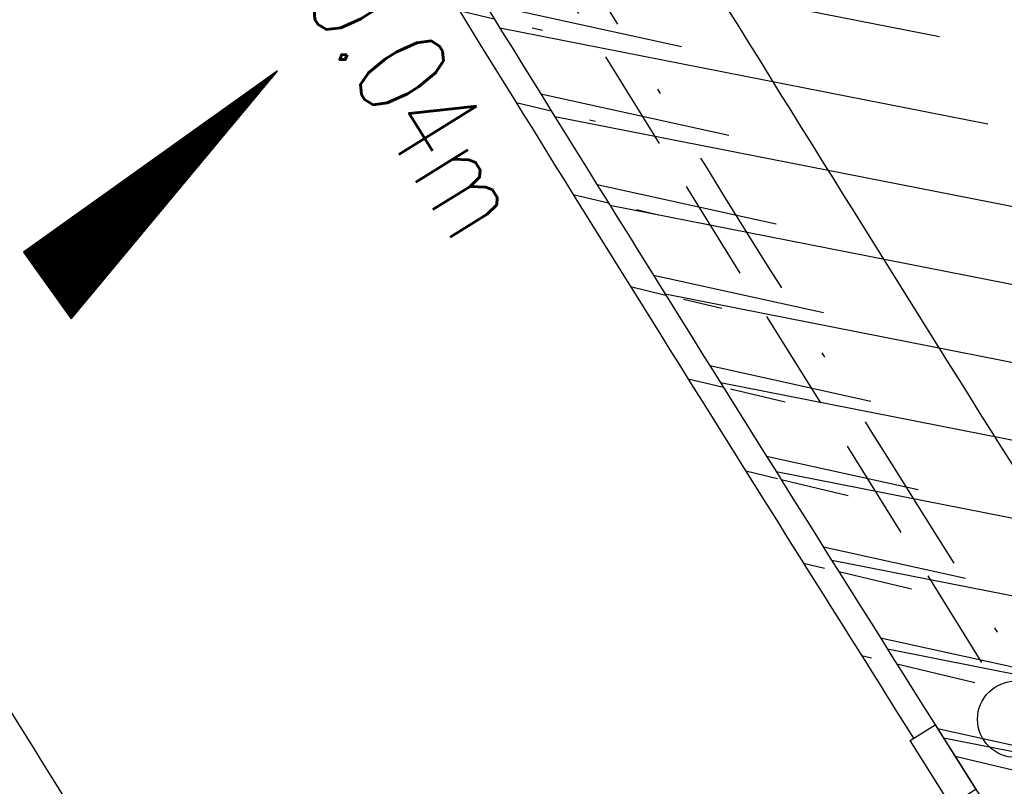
# Model space of a CAD drawing. Extents: x 448150 to 449332, y 437108 to 438384.
# Tile 30 of 46: x 448399 to 448418, y 438106 to 438121. Entities that reach past the tile are written whole.
import ezdxf

# ---------------------------------------------------------------- set-up
doc = ezdxf.new("R2010")
doc.units = 0
doc.header["$LTSCALE"] = 2
doc.header["$MEASUREMENT"] = 0
for name, pattern in [('AUSGEZOGEN', [0]), ('GESTRICH-X2', [1.5, 1, -0.5]), ('STRICHPT-X3', [3, 1.5, -0.75, 0, -0.75])]:
    doc.linetypes.add(name, pattern=pattern)
doc.layers.get('0').update_dxf_attribs({"linetype": 'AUSGEZOGEN'})
for name, color, linetype in [('ACHSE', 250, 'STRICHPT-X3'), ('FBR', 8, 'CONTINUOUS'), ('GEF', 7, 'CONTINUOUS'), ('KANAL', 7, 'GESTRICH-X2'), ('SCHLITZRINNE', 8, 'AUSGEZOGEN'), ('SCHSYMBOL', 7, 'AUSGEZOGEN'), ('TEXTU', 4, 'CONTINUOUS')]:
    doc.layers.add(name, color=color, linetype=linetype)
doc.styles.add('ROMANS', font='romans.shx', dxfattribs={"width": 0.8})

# ---------------------------------------------------------------- blocks, each defined once
blk = doc.blocks.new('GST')
at = {"color": 0}
blk.add_circle((0, 0), 0.75, dxfattribs=at)
blk.add_point((0, 0), dxfattribs=at)
blk = doc.blocks.new('*X5')
at = {"color": 0}
for p, q in [((725.827, 193.844), (727.436, 195.453)), ((725.827, 193.853), (727.427, 195.453)), ((725.827, 193.861), (727.418, 195.453)), ((725.827, 193.87), (727.409, 195.453)), ((725.827, 193.879), (727.401, 195.453)), ((725.827, 193.888), (727.392, 195.453)), ((725.827, 193.897), (727.383, 195.453)), ((725.827, 193.906), (727.374, 195.453)), ((725.827, 193.914), (727.365, 195.453)), ((725.827, 193.923), (727.356, 195.453)), ((725.827, 193.932), (727.347, 195.453)), ((725.827, 193.941), (727.339, 195.453)), ((725.827, 193.95), (727.33, 195.453)), ((725.827, 193.959), (727.321, 195.453)), ((725.827, 193.967), (727.312, 195.453)), ((725.827, 193.976), (727.303, 195.453)), ((725.827, 193.985), (727.294, 195.453)), ((725.827, 193.994), (727.286, 195.453)), ((725.827, 194.003), (727.277, 195.453)), ((725.827, 194.012), (727.268, 195.453)), ((725.827, 194.02), (727.259, 195.453)), ((725.827, 194.029), (727.25, 195.453)), ((725.827, 194.038), (727.241, 195.453)), ((725.827, 194.047), (727.233, 195.453)), ((725.827, 194.056), (727.224, 195.453)), ((725.827, 194.065), (727.215, 195.453)), ((725.827, 194.073), (727.206, 195.453)), ((725.827, 194.082), (727.197, 195.453)), ((725.827, 194.091), (727.188, 195.453)), ((725.827, 194.1), (727.18, 195.453)), ((725.827, 194.109), (727.171, 195.453)), ((725.827, 194.118), (727.162, 195.453)), ((725.827, 194.127), (727.153, 195.453)), ((725.827, 194.135), (727.144, 195.453)), ((725.827, 194.144), (727.135, 195.453)), ((725.827, 194.153), (727.127, 195.453)), ((725.827, 194.162), (727.118, 195.453)), ((725.827, 194.171), (727.109, 195.453)), ((725.827, 194.18), (727.1, 195.453)), ((725.827, 194.188), (727.091, 195.453)), ((725.827, 194.197), (727.082, 195.453)), ((725.827, 194.206), (727.073, 195.453)), ((725.827, 194.215), (727.065, 195.453)), ((725.827, 194.224), (727.056, 195.453)), ((725.827, 194.233), (727.047, 195.453)), ((725.827, 194.241), (727.038, 195.453)), ((725.827, 194.25), (727.029, 195.453)), ((725.827, 194.259), (727.02, 195.453)), ((725.827, 194.268), (727.012, 195.453)), ((725.827, 194.277), (727.003, 195.453)), ((725.827, 194.286), (726.994, 195.453)), ((725.827, 194.294), (726.985, 195.453)), ((725.827, 194.303), (726.976, 195.453)), ((725.827, 194.312), (726.967, 195.453)), ((725.827, 194.321), (726.959, 195.453)), ((725.827, 194.33), (726.95, 195.453)), ((725.827, 194.339), (726.941, 195.453)), ((725.827, 194.348), (726.932, 195.453)), ((725.827, 194.356), (726.923, 195.453)), ((725.827, 194.365), (726.914, 195.453)), ((725.827, 194.374), (726.906, 195.453)), ((725.827, 194.383), (726.897, 195.453)), ((725.827, 194.392), (726.888, 195.453)), ((725.827, 194.401), (726.879, 195.453)), ((725.827, 194.409), (726.87, 195.453)), ((725.827, 194.418), (726.861, 195.453)), ((725.827, 194.427), (726.853, 195.453)), ((725.827, 194.436), (726.844, 195.453)), ((725.827, 194.445), (726.835, 195.453)), ((725.827, 194.454), (726.826, 195.453)), ((725.827, 194.462), (726.817, 195.453)), ((725.827, 194.471), (726.808, 195.453)), ((725.827, 194.48), (726.799, 195.453)), ((725.827, 194.489), (726.791, 195.453)), ((725.827, 194.498), (726.782, 195.453)), ((725.827, 194.507), (726.773, 195.453)), ((725.827, 194.515), (726.764, 195.453)), ((725.827, 194.524), (726.755, 195.453)), ((725.827, 194.533), (726.746, 195.453)), ((725.827, 194.542), (726.738, 195.453)), ((725.827, 194.551), (726.729, 195.453)), ((725.827, 194.56), (726.72, 195.453)), ((725.827, 194.568), (726.711, 195.453)), ((725.827, 194.577), (726.702, 195.453)), ((725.827, 194.586), (726.693, 195.453)), ((725.827, 194.595), (726.685, 195.453)), ((725.827, 194.604), (726.676, 195.453)), ((725.827, 194.613), (726.667, 195.453)), ((725.827, 194.622), (726.658, 195.453)), ((725.827, 194.63), (726.649, 195.453)), ((725.827, 194.639), (726.64, 195.453)), ((725.827, 194.648), (726.632, 195.453)), ((725.827, 194.657), (726.623, 195.453)), ((725.827, 194.666), (726.614, 195.453)), ((725.827, 194.675), (726.605, 195.453)), ((725.827, 194.683), (726.596, 195.453)), ((725.827, 194.692), (726.587, 195.453)), ((725.827, 194.701), (726.579, 195.453)), ((725.827, 194.71), (726.57, 195.453)), ((725.827, 194.719), (726.561, 195.453)), ((725.827, 194.728), (726.552, 195.453)), ((725.827, 194.736), (726.543, 195.453)), ((725.827, 194.745), (726.534, 195.453)), ((725.827, 194.754), (726.525, 195.453)), ((725.827, 194.763), (726.517, 195.453)), ((725.827, 194.772), (726.508, 195.453)), ((725.827, 194.781), (726.499, 195.453)), ((725.827, 194.789), (726.49, 195.453)), ((725.827, 194.798), (726.481, 195.453)), ((725.827, 194.807), (726.472, 195.453)), ((725.827, 194.816), (726.464, 195.453)), ((725.827, 194.825), (726.455, 195.453)), ((725.827, 194.834), (726.446, 195.453)), ((725.827, 194.842), (726.437, 195.453)), ((725.827, 194.851), (726.428, 195.453)), ((725.827, 194.86), (726.419, 195.453)), ((725.827, 194.869), (726.411, 195.453)), ((725.827, 194.878), (726.402, 195.453)), ((725.827, 194.887), (726.393, 195.453)), ((725.827, 194.896), (726.384, 195.453)), ((725.827, 194.904), (726.375, 195.453)), ((725.827, 194.913), (726.366, 195.453)), ((725.827, 194.922), (726.358, 195.453)), ((725.827, 194.931), (726.349, 195.453)), ((725.827, 194.94), (726.34, 195.453)), ((725.827, 194.949), (726.331, 195.453)), ((725.827, 194.957), (726.322, 195.453)), ((725.827, 194.966), (726.313, 195.453)), ((725.827, 194.975), (726.305, 195.453)), ((725.827, 194.984), (726.296, 195.453)), ((725.827, 194.993), (726.287, 195.453)), ((725.827, 195.002), (726.278, 195.453)), ((725.827, 195.01), (726.269, 195.453)), ((725.827, 195.019), (726.26, 195.453)), ((725.827, 195.028), (726.251, 195.453)), ((725.827, 195.037), (726.243, 195.453)), ((725.827, 195.046), (726.234, 195.453)), ((725.827, 195.055), (726.225, 195.453)), ((725.827, 195.063), (726.216, 195.453)), ((725.827, 195.072), (726.207, 195.453)), ((725.827, 195.081), (726.198, 195.453)), ((725.827, 195.09), (726.19, 195.453)), ((725.827, 195.099), (726.181, 195.453)), ((725.827, 195.108), (726.172, 195.453)), ((725.827, 195.116), (726.163, 195.453)), ((725.827, 195.125), (726.154, 195.453)), ((725.827, 195.134), (726.145, 195.453)), ((725.827, 195.143), (726.137, 195.453)), ((725.827, 195.152), (726.128, 195.453)), ((725.827, 195.161), (726.119, 195.453)), ((725.827, 195.17), (726.11, 195.453)), ((725.827, 195.178), (726.101, 195.453)), ((725.827, 195.187), (726.092, 195.453)), ((725.827, 195.196), (726.084, 195.453)), ((725.827, 195.205), (726.075, 195.453)), ((725.827, 195.214), (726.066, 195.453)), ((725.827, 195.223), (726.057, 195.453)), ((725.827, 195.231), (726.048, 195.453)), ((725.827, 195.24), (726.039, 195.453)), ((725.827, 195.249), (726.031, 195.453)), ((725.827, 195.258), (726.022, 195.453)), ((725.827, 195.267), (726.013, 195.453)), ((725.827, 195.276), (726.004, 195.453)), ((725.827, 195.284), (725.995, 195.453)), ((725.827, 195.293), (725.986, 195.453)), ((725.827, 195.302), (725.977, 195.453)), ((725.827, 195.311), (725.969, 195.453)), ((725.827, 195.32), (725.96, 195.453)), ((725.827, 195.329), (725.951, 195.453)), ((725.827, 195.337), (725.942, 195.453)), ((725.827, 195.346), (725.933, 195.453)), ((725.827, 195.355), (725.924, 195.453)), ((725.827, 195.364), (725.916, 195.453)), ((725.827, 195.373), (725.907, 195.453)), ((725.827, 195.382), (725.898, 195.453)), ((725.827, 195.39), (725.889, 195.453)), ((725.827, 195.399), (725.88, 195.453)), ((725.827, 195.408), (725.871, 195.453)), ((725.827, 195.417), (725.863, 195.453)), ((725.827, 195.426), (725.854, 195.453)), ((725.827, 195.435), (725.845, 195.453)), ((725.827, 195.444), (725.836, 195.453)), ((725.827, 193.826), (727.433, 195.433)), ((725.827, 193.817), (727.43, 195.421)), ((725.827, 193.808), (727.427, 195.409)), ((725.827, 193.799), (727.424, 195.397)), ((725.827, 193.791), (727.421, 195.385)), ((725.827, 193.782), (727.418, 195.373)), ((725.827, 193.773), (727.414, 195.361)), ((725.827, 193.764), (727.411, 195.349)), ((725.827, 193.755), (727.408, 195.337)), ((725.827, 193.746), (727.405, 195.325)), ((725.827, 193.738), (727.402, 195.313)), ((725.827, 193.729), (727.399, 195.301)), ((725.827, 193.72), (727.395, 195.289)), ((725.827, 193.711), (727.392, 195.277)), ((725.827, 193.702), (727.389, 195.265)), ((725.827, 193.693), (727.386, 195.253)), ((725.827, 193.685), (727.383, 195.241)), ((725.827, 193.676), (727.38, 195.229)), ((725.827, 193.667), (727.377, 195.217)), ((725.827, 193.658), (727.373, 195.205)), ((725.827, 193.649), (727.37, 195.193)), ((725.827, 193.64), (727.367, 195.181)), ((725.827, 193.632), (727.364, 195.169)), ((725.827, 193.623), (727.361, 195.157)), ((725.827, 193.614), (727.358, 195.145)), ((725.827, 193.605), (727.354, 195.133)), ((725.827, 193.596), (727.351, 195.121)), ((725.827, 193.587), (727.348, 195.109)), ((725.827, 193.579), (727.345, 195.097)), ((725.827, 193.57), (727.342, 195.085)), ((725.827, 193.561), (727.339, 195.073)), ((725.827, 193.552), (727.336, 195.061)), ((725.827, 193.543), (727.332, 195.049)), ((725.827, 193.534), (727.329, 195.037)), ((725.827, 193.525), (727.326, 195.025)), ((725.827, 193.517), (727.323, 195.013)), ((725.827, 193.508), (727.32, 195.001)), ((725.827, 193.499), (727.317, 194.989)), ((725.827, 193.49), (727.313, 194.977)), ((725.827, 193.481), (727.31, 194.965)), ((725.827, 193.472), (727.307, 194.953)), ((725.827, 193.464), (727.304, 194.941)), ((725.827, 193.455), (727.301, 194.929)), ((725.827, 193.446), (727.298, 194.917)), ((725.827, 193.437), (727.295, 194.905)), ((725.827, 193.428), (727.291, 194.893)), ((725.827, 193.419), (727.288, 194.881)), ((725.827, 193.411), (727.285, 194.869)), ((725.827, 193.402), (727.282, 194.857)), ((725.827, 193.393), (727.279, 194.845)), ((725.827, 193.384), (727.276, 194.833)), ((725.827, 193.375), (727.272, 194.821)), ((725.827, 193.366), (727.269, 194.809)), ((725.827, 193.358), (727.266, 194.797)), ((725.827, 193.349), (727.263, 194.785)), ((725.827, 193.34), (727.26, 194.773)), ((725.827, 193.331), (727.257, 194.761)), ((725.827, 193.322), (727.254, 194.749)), ((725.827, 193.313), (727.25, 194.737)), ((725.827, 193.305), (727.247, 194.725)), ((725.827, 193.296), (727.244, 194.713)), ((725.827, 193.287), (727.241, 194.701)), ((725.827, 193.278), (727.238, 194.689)), ((725.827, 193.269), (727.235, 194.677)), ((725.827, 193.26), (727.231, 194.665)), ((725.827, 193.251), (727.228, 194.653)), ((725.827, 193.243), (727.225, 194.641)), ((725.827, 193.234), (727.222, 194.629)), ((725.827, 193.225), (727.219, 194.617)), ((725.827, 193.216), (727.216, 194.605)), ((725.827, 193.207), (727.213, 194.593)), ((725.827, 193.198), (727.209, 194.581)), ((725.827, 193.19), (727.206, 194.569)), ((725.827, 193.181), (727.203, 194.557)), ((725.827, 193.172), (727.2, 194.545)), ((725.827, 193.163), (727.197, 194.533)), ((725.827, 193.154), (727.194, 194.521)), ((725.827, 193.145), (727.19, 194.509)), ((725.827, 193.137), (727.187, 194.497)), ((725.827, 193.128), (727.184, 194.485)), ((725.827, 193.119), (727.181, 194.473)), ((725.827, 193.11), (727.178, 194.461)), ((725.827, 193.101), (727.175, 194.449)), ((725.827, 193.092), (727.172, 194.437)), ((725.827, 193.084), (727.168, 194.425)), ((725.827, 193.075), (727.165, 194.413)), ((725.827, 193.066), (727.162, 194.401)), ((725.827, 193.057), (727.159, 194.389)), ((725.827, 193.048), (727.156, 194.377)), ((725.827, 193.039), (727.153, 194.365)), ((725.827, 193.031), (727.149, 194.353)), ((725.827, 193.022), (727.146, 194.341)), ((725.827, 193.013), (727.143, 194.329)), ((725.827, 193.004), (727.14, 194.317)), ((725.827, 192.995), (727.137, 194.305)), ((725.827, 192.986), (727.134, 194.293)), ((725.827, 192.977), (727.131, 194.281)), ((725.827, 192.969), (727.127, 194.269)), ((725.827, 192.96), (727.124, 194.257)), ((725.827, 192.951), (727.121, 194.245)), ((725.827, 192.942), (727.118, 194.233)), ((725.827, 192.933), (727.115, 194.221)), ((725.827, 192.924), (727.112, 194.209)), ((725.827, 192.916), (727.108, 194.197)), ((725.827, 192.907), (727.105, 194.185)), ((725.827, 192.898), (727.102, 194.173)), ((725.827, 192.889), (727.099, 194.161)), ((725.827, 192.88), (727.096, 194.15)), ((725.827, 192.871), (727.093, 194.138)), ((725.827, 192.863), (727.09, 194.126)), ((725.827, 192.854), (727.086, 194.114)), ((725.827, 192.845), (727.083, 194.102)), ((725.827, 192.836), (727.08, 194.09)), ((725.827, 192.827), (727.077, 194.078)), ((725.827, 192.818), (727.074, 194.066)), ((725.827, 192.81), (727.071, 194.054)), ((725.827, 192.801), (727.068, 194.042)), ((725.827, 192.792), (727.064, 194.03)), ((725.827, 192.783), (727.061, 194.018)), ((725.827, 192.774), (727.058, 194.006)), ((725.827, 192.765), (727.055, 193.994)), ((725.827, 192.757), (727.052, 193.982)), ((725.827, 192.748), (727.049, 193.97)), ((725.827, 192.739), (727.045, 193.958)), ((725.827, 192.73), (727.042, 193.946)), ((725.827, 192.721), (727.039, 193.934)), ((725.827, 192.712), (727.036, 193.922)), ((725.827, 192.703), (727.033, 193.91)), ((725.827, 192.695), (727.03, 193.898)), ((725.827, 192.686), (727.027, 193.886)), ((725.827, 192.677), (727.023, 193.874)), ((725.827, 192.668), (727.02, 193.862)), ((725.827, 192.659), (727.017, 193.85)), ((725.827, 192.65), (727.014, 193.838)), ((725.827, 192.642), (727.011, 193.826)), ((725.827, 192.633), (727.008, 193.814)), ((725.827, 192.624), (727.004, 193.802)), ((725.827, 192.615), (727.001, 193.79)), ((725.827, 192.606), (726.998, 193.778)), ((725.827, 192.597), (726.995, 193.766)), ((725.827, 192.589), (726.992, 193.754)), ((725.827, 192.58), (726.989, 193.742)), ((725.827, 192.571), (726.986, 193.73)), ((725.827, 192.562), (726.982, 193.718)), ((725.827, 192.553), (726.979, 193.706)), ((725.827, 192.544), (726.976, 193.694)), ((725.827, 192.536), (726.973, 193.682)), ((725.827, 192.527), (726.97, 193.67)), ((725.827, 192.518), (726.967, 193.658)), ((725.827, 192.509), (726.963, 193.646)), ((725.827, 192.5), (726.96, 193.634)), ((725.827, 192.491), (726.957, 193.622)), ((725.827, 192.483), (726.954, 193.61)), ((725.827, 192.474), (726.951, 193.598)), ((725.827, 192.465), (726.948, 193.586)), ((725.827, 192.456), (726.945, 193.574)), ((725.827, 192.447), (726.941, 193.562)), ((725.827, 192.438), (726.938, 193.55)), ((725.827, 192.429), (726.935, 193.538)), ((725.827, 192.421), (726.932, 193.526)), ((725.827, 192.412), (726.929, 193.514)), ((725.827, 192.403), (726.926, 193.502)), ((725.827, 192.394), (726.922, 193.49)), ((725.827, 192.385), (726.919, 193.478)), ((725.827, 192.376), (726.916, 193.466)), ((725.827, 192.368), (726.913, 193.454)), ((725.827, 192.359), (726.91, 193.442)), ((725.827, 192.35), (726.907, 193.43)), ((725.827, 192.341), (726.904, 193.418)), ((725.827, 192.332), (726.9, 193.406)), ((725.827, 192.323), (726.897, 193.394)), ((725.827, 192.315), (726.894, 193.382)), ((725.827, 192.306), (726.891, 193.37)), ((725.827, 192.297), (726.888, 193.358)), ((725.827, 192.288), (726.885, 193.346)), ((725.827, 192.279), (726.881, 193.334)), ((725.827, 192.27), (726.878, 193.322)), ((725.827, 192.262), (726.875, 193.31)), ((725.827, 192.253), (726.872, 193.298)), ((725.827, 192.244), (726.869, 193.286)), ((725.827, 192.235), (726.866, 193.274)), ((725.827, 192.226), (726.863, 193.262)), ((725.827, 192.217), (726.859, 193.25)), ((725.827, 192.209), (726.856, 193.238)), ((725.827, 192.2), (726.853, 193.226)), ((725.827, 192.191), (726.85, 193.214)), ((725.827, 192.182), (726.847, 193.202)), ((725.827, 192.173), (726.844, 193.19)), ((725.827, 192.164), (726.84, 193.178)), ((725.827, 192.155), (726.837, 193.166)), ((725.827, 192.147), (726.834, 193.154)), ((725.827, 192.138), (726.831, 193.142)), ((725.827, 192.129), (726.828, 193.13)), ((725.827, 192.12), (726.825, 193.118)), ((725.827, 192.111), (726.822, 193.106)), ((725.827, 192.102), (726.818, 193.094)), ((725.827, 192.094), (726.815, 193.082)), ((725.827, 192.085), (726.812, 193.07)), ((725.827, 192.076), (726.809, 193.058)), ((725.827, 192.067), (726.806, 193.046)), ((725.827, 192.058), (726.803, 193.034)), ((725.827, 192.049), (726.799, 193.022)), ((725.827, 192.041), (726.796, 193.01)), ((725.827, 192.032), (726.793, 192.998)), ((725.827, 192.023), (726.79, 192.986)), ((725.827, 192.014), (726.787, 192.974)), ((725.827, 192.005), (726.784, 192.962)), ((725.827, 191.996), (726.781, 192.95)), ((725.827, 191.988), (726.777, 192.938)), ((725.827, 191.979), (726.774, 192.926)), ((725.827, 191.97), (726.771, 192.914)), ((725.827, 191.961), (726.768, 192.902)), ((725.827, 191.952), (726.765, 192.89)), ((725.827, 191.943), (726.762, 192.878)), ((725.827, 191.935), (726.758, 192.866)), ((725.827, 191.926), (726.755, 192.854)), ((725.827, 191.917), (726.752, 192.842)), ((725.827, 191.908), (726.749, 192.83)), ((725.827, 191.899), (726.746, 192.818)), ((725.827, 191.89), (726.743, 192.806)), ((725.827, 191.881), (726.74, 192.794)), ((725.827, 191.873), (726.736, 192.782)), ((725.827, 191.864), (726.733, 192.77)), ((725.827, 191.855), (726.73, 192.758)), ((725.827, 191.846), (726.727, 192.746)), ((725.827, 191.837), (726.724, 192.734)), ((725.827, 191.828), (726.721, 192.722)), ((725.827, 191.82), (726.717, 192.71)), ((725.827, 191.811), (726.714, 192.698)), ((725.827, 191.802), (726.711, 192.686)), ((725.827, 191.793), (726.708, 192.674)), ((725.827, 191.784), (726.705, 192.662)), ((725.827, 191.775), (726.702, 192.65)), ((725.827, 191.767), (726.699, 192.639)), ((725.827, 191.758), (726.695, 192.627)), ((725.827, 191.749), (726.692, 192.615)), ((725.827, 191.74), (726.689, 192.603)), ((725.827, 191.731), (726.686, 192.591)), ((725.827, 191.722), (726.683, 192.579)), ((725.827, 191.714), (726.68, 192.567)), ((725.827, 191.705), (726.677, 192.555)), ((725.827, 191.696), (726.673, 192.543)), ((725.827, 191.687), (726.67, 192.531)), ((725.827, 191.678), (726.667, 192.519)), ((725.827, 191.669), (726.664, 192.507)), ((725.827, 191.66), (726.661, 192.495)), ((725.827, 191.652), (726.658, 192.483)), ((725.827, 191.643), (726.654, 192.471)), ((725.827, 191.634), (726.651, 192.459)), ((725.827, 191.625), (726.648, 192.447)), ((725.827, 191.616), (726.645, 192.435)), ((725.827, 191.607), (726.642, 192.423)), ((725.827, 191.599), (726.639, 192.411)), ((725.827, 191.59), (726.636, 192.399)), ((725.827, 191.581), (726.632, 192.387)), ((725.827, 191.572), (726.629, 192.375)), ((725.827, 191.563), (726.626, 192.363)), ((725.827, 191.554), (726.623, 192.351)), ((725.827, 191.546), (726.62, 192.339)), ((725.827, 191.537), (726.617, 192.327)), ((725.827, 191.528), (726.613, 192.315)), ((725.827, 191.519), (726.61, 192.303)), ((725.827, 191.51), (726.607, 192.291)), ((725.827, 191.501), (726.604, 192.279)), ((725.827, 191.493), (726.601, 192.267)), ((725.827, 191.484), (726.598, 192.255)), ((725.827, 191.475), (726.595, 192.243)), ((725.827, 191.466), (726.591, 192.231)), ((725.827, 191.457), (726.588, 192.219)), ((725.827, 191.448), (726.585, 192.207)), ((725.827, 191.44), (726.582, 192.195)), ((725.827, 191.431), (726.579, 192.183)), ((725.827, 191.422), (726.576, 192.171)), ((725.827, 191.413), (726.572, 192.159)), ((725.827, 191.404), (726.569, 192.147)), ((725.827, 191.395), (726.566, 192.135)), ((725.827, 191.386), (726.563, 192.123)), ((725.827, 191.378), (726.56, 192.111)), ((725.827, 191.369), (726.557, 192.099)), ((725.827, 191.36), (726.554, 192.087)), ((725.827, 191.351), (726.55, 192.075)), ((725.827, 191.342), (726.547, 192.063)), ((725.827, 191.333), (726.544, 192.051)), ((725.827, 191.325), (726.541, 192.039)), ((725.827, 191.316), (726.538, 192.027)), ((725.827, 191.307), (726.535, 192.015)), ((725.827, 191.298), (726.531, 192.003)), ((725.827, 191.289), (726.528, 191.991)), ((725.827, 191.28), (726.525, 191.979)), ((725.827, 191.272), (726.522, 191.967)), ((725.827, 191.263), (726.519, 191.955)), ((725.827, 191.254), (726.516, 191.943)), ((725.827, 191.245), (726.513, 191.931)), ((725.827, 191.236), (726.509, 191.919)), ((725.827, 191.227), (726.506, 191.907)), ((725.827, 191.219), (726.503, 191.895)), ((725.827, 191.21), (726.5, 191.883)), ((725.827, 191.201), (726.497, 191.871)), ((725.827, 191.192), (726.494, 191.859)), ((725.827, 191.183), (726.49, 191.847)), ((725.827, 191.174), (726.487, 191.835)), ((725.827, 191.166), (726.484, 191.823)), ((725.827, 191.157), (726.481, 191.811)), ((725.827, 191.148), (726.478, 191.799)), ((725.827, 191.139), (726.475, 191.787)), ((725.827, 191.13), (726.472, 191.775)), ((725.827, 191.121), (726.468, 191.763)), ((725.827, 191.112), (726.465, 191.751)), ((725.827, 191.104), (726.462, 191.739)), ((725.827, 191.095), (726.459, 191.727)), ((725.827, 191.086), (726.456, 191.715)), ((725.827, 191.077), (726.453, 191.703)), ((725.827, 191.068), (726.449, 191.691)), ((725.827, 191.059), (726.446, 191.679)), ((725.827, 191.051), (726.443, 191.667)), ((725.827, 191.042), (726.44, 191.655)), ((725.827, 191.033), (726.437, 191.643)), ((725.827, 191.024), (726.434, 191.631)), ((725.827, 191.015), (726.431, 191.619)), ((725.827, 191.006), (726.427, 191.607)), ((725.827, 190.998), (726.424, 191.595)), ((725.827, 190.989), (726.421, 191.583)), ((725.827, 190.98), (726.418, 191.571)), ((725.827, 190.971), (726.415, 191.559)), ((725.827, 190.962), (726.412, 191.547)), ((725.827, 190.953), (726.408, 191.535)), ((725.827, 190.945), (726.405, 191.523)), ((725.827, 190.936), (726.402, 191.511)), ((725.827, 190.927), (726.399, 191.499)), ((725.827, 190.918), (726.396, 191.487)), ((725.827, 190.909), (726.393, 191.475)), ((725.827, 190.9), (726.39, 191.463)), ((725.827, 190.892), (726.386, 191.451)), ((725.827, 190.883), (726.383, 191.439)), ((725.827, 190.874), (726.38, 191.427)), ((725.827, 190.865), (726.377, 191.415)), ((725.827, 190.856), (726.374, 191.403)), ((725.827, 190.847), (726.371, 191.391)), ((725.827, 190.838), (726.367, 191.379)), ((725.827, 190.83), (726.364, 191.367)), ((725.827, 190.821), (726.361, 191.355)), ((725.827, 190.812), (726.358, 191.343)), ((725.827, 190.803), (726.355, 191.331)), ((725.827, 190.794), (726.352, 191.319)), ((725.827, 190.785), (726.349, 191.307)), ((725.827, 190.777), (726.345, 191.295)), ((725.827, 190.768), (726.342, 191.283)), ((725.827, 190.759), (726.339, 191.271)), ((725.827, 190.75), (726.336, 191.259)), ((725.827, 190.741), (726.333, 191.247)), ((725.827, 190.732), (726.33, 191.235)), ((725.827, 190.724), (726.326, 191.223)), ((725.827, 190.715), (726.323, 191.211)), ((725.827, 190.706), (726.32, 191.199)), ((725.827, 190.697), (726.317, 191.187)), ((725.827, 190.688), (726.314, 191.175)), ((725.827, 190.679), (726.311, 191.163)), ((725.827, 190.671), (726.308, 191.151)), ((725.827, 190.662), (726.304, 191.139)), ((725.827, 190.653), (726.301, 191.128)), ((725.827, 190.644), (726.298, 191.116)), ((725.827, 190.635), (726.295, 191.104)), ((725.827, 190.626), (726.292, 191.092)), ((725.827, 190.618), (726.289, 191.08)), ((725.827, 190.609), (726.286, 191.068)), ((725.827, 190.6), (726.282, 191.056)), ((725.827, 190.591), (726.279, 191.044)), ((725.827, 190.582), (726.276, 191.032)), ((725.827, 190.573), (726.273, 191.02)), ((725.827, 190.564), (726.27, 191.008)), ((725.827, 190.556), (726.267, 190.996)), ((725.827, 190.547), (726.263, 190.984)), ((725.827, 190.538), (726.26, 190.972)), ((725.827, 190.529), (726.257, 190.96)), ((725.827, 190.52), (726.254, 190.948)), ((725.827, 190.511), (726.251, 190.936)), ((725.827, 190.503), (726.248, 190.924)), ((725.827, 190.494), (726.245, 190.912)), ((725.827, 190.485), (726.241, 190.9)), ((725.827, 190.476), (726.238, 190.888)), ((725.827, 190.467), (726.235, 190.876)), ((725.827, 190.458), (726.232, 190.864)), ((725.827, 190.45), (726.229, 190.852)), ((725.827, 190.441), (726.226, 190.84)), ((725.827, 190.432), (726.222, 190.828)), ((725.827, 190.423), (726.219, 190.816)), ((725.827, 190.414), (726.216, 190.804)), ((725.827, 190.405), (726.213, 190.792)), ((725.827, 190.397), (726.21, 190.78)), ((725.827, 190.388), (726.207, 190.768)), ((725.827, 190.379), (726.204, 190.756)), ((725.827, 190.37), (726.2, 190.744)), ((725.827, 190.361), (726.197, 190.732)), ((725.827, 190.352), (726.194, 190.72)), ((725.827, 190.344), (726.191, 190.708)), ((725.827, 190.335), (726.188, 190.696)), ((725.827, 190.326), (726.185, 190.684)), ((725.827, 190.317), (726.181, 190.672)), ((725.827, 190.308), (726.178, 190.66)), ((725.827, 190.299), (726.175, 190.648)), ((725.827, 190.29), (726.172, 190.636)), ((725.827, 190.282), (726.169, 190.624)), ((725.827, 190.273), (726.166, 190.612)), ((725.827, 190.264), (726.163, 190.6)), ((725.827, 190.255), (726.159, 190.588)), ((725.827, 190.246), (726.156, 190.576)), ((725.827, 190.237), (726.153, 190.564)), ((725.827, 190.229), (726.15, 190.552)), ((725.827, 190.22), (726.147, 190.54)), ((725.827, 190.211), (726.144, 190.528)), ((725.827, 190.202), (726.14, 190.516)), ((725.827, 190.193), (726.137, 190.504)), ((725.827, 190.184), (726.134, 190.492)), ((725.827, 190.176), (726.131, 190.48)), ((725.827, 190.167), (726.128, 190.468)), ((725.827, 190.158), (726.125, 190.456)), ((725.827, 190.149), (726.122, 190.444)), ((725.827, 190.14), (726.118, 190.432)), ((725.827, 190.131), (726.115, 190.42)), ((725.827, 190.123), (726.112, 190.408)), ((725.827, 190.114), (726.109, 190.396)), ((725.827, 190.105), (726.106, 190.384)), ((725.827, 190.096), (726.103, 190.372)), ((725.827, 190.087), (726.099, 190.36)), ((725.827, 190.078), (726.096, 190.348)), ((725.827, 190.07), (726.093, 190.336)), ((725.827, 190.061), (726.09, 190.324)), ((725.827, 190.052), (726.087, 190.312)), ((725.827, 190.043), (726.084, 190.3)), ((725.827, 190.034), (726.081, 190.288)), ((725.827, 190.025), (726.077, 190.276)), ((725.827, 190.016), (726.074, 190.264)), ((725.827, 190.008), (726.071, 190.252)), ((725.827, 189.999), (726.068, 190.24)), ((725.827, 189.99), (726.065, 190.228)), ((725.827, 189.981), (726.062, 190.216)), ((725.827, 189.972), (726.058, 190.204)), ((725.827, 189.963), (726.055, 190.192)), ((725.827, 189.955), (726.052, 190.18)), ((725.827, 189.946), (726.049, 190.168)), ((725.827, 189.937), (726.046, 190.156)), ((725.827, 189.928), (726.043, 190.144)), ((725.827, 189.919), (726.04, 190.132)), ((725.827, 189.91), (726.036, 190.12)), ((725.827, 189.902), (726.033, 190.108)), ((725.827, 189.893), (726.03, 190.096)), ((725.827, 189.884), (726.027, 190.084)), ((725.827, 189.875), (726.024, 190.072)), ((725.827, 189.866), (726.021, 190.06)), ((725.827, 189.857), (726.017, 190.048)), ((725.827, 189.849), (726.014, 190.036)), ((725.827, 189.84), (726.011, 190.024)), ((725.827, 189.831), (726.008, 190.012)), ((725.827, 189.822), (726.005, 190)), ((725.827, 189.813), (726.002, 189.988)), ((725.827, 189.804), (725.999, 189.976)), ((725.827, 189.796), (725.995, 189.964)), ((725.827, 189.787), (725.992, 189.952)), ((725.827, 189.778), (725.989, 189.94)), ((725.827, 189.769), (725.986, 189.928)), ((725.827, 189.76), (725.983, 189.916)), ((725.827, 189.751), (725.98, 189.904)), ((725.827, 189.742), (725.976, 189.892)), ((725.827, 189.734), (725.973, 189.88)), ((725.827, 189.725), (725.97, 189.868)), ((725.827, 189.716), (725.967, 189.856)), ((725.827, 189.707), (725.964, 189.844)), ((725.827, 189.698), (725.961, 189.832)), ((725.827, 189.689), (725.958, 189.82)), ((725.827, 189.681), (725.954, 189.808)), ((725.827, 189.672), (725.951, 189.796)), ((725.827, 189.663), (725.948, 189.784)), ((725.827, 189.654), (725.945, 189.772)), ((725.827, 189.645), (725.942, 189.76)), ((725.827, 189.636), (725.939, 189.748)), ((725.827, 189.628), (725.935, 189.736)), ((725.827, 189.619), (725.932, 189.724)), ((725.827, 189.61), (725.929, 189.712)), ((725.827, 189.601), (725.926, 189.7)), ((725.827, 189.592), (725.923, 189.688)), ((725.827, 189.583), (725.92, 189.676)), ((725.827, 189.575), (725.917, 189.664)), ((725.827, 189.566), (725.913, 189.652)), ((725.827, 189.557), (725.91, 189.64)), ((725.827, 189.548), (725.907, 189.628)), ((725.827, 189.539), (725.904, 189.616)), ((725.827, 189.53), (725.901, 189.605)), ((725.827, 189.521), (725.898, 189.593)), ((725.827, 189.513), (725.895, 189.581)), ((725.827, 189.504), (725.891, 189.569)), ((725.827, 189.495), (725.888, 189.557)), ((725.827, 189.486), (725.885, 189.545)), ((725.827, 189.477), (725.882, 189.533)), ((725.827, 189.468), (725.879, 189.521)), ((725.827, 189.46), (725.876, 189.509)), ((725.827, 189.451), (725.872, 189.497)), ((725.827, 189.442), (725.869, 189.485)), ((725.827, 189.433), (725.866, 189.473)), ((725.827, 189.424), (725.863, 189.461)), ((725.827, 189.415), (725.86, 189.449)), ((725.827, 189.407), (725.857, 189.437)), ((725.827, 189.398), (725.854, 189.425)), ((725.827, 189.389), (725.85, 189.413)), ((725.827, 189.38), (725.847, 189.401)), ((725.827, 189.371), (725.844, 189.389)), ((725.827, 189.362), (725.841, 189.377)), ((725.827, 189.354), (725.838, 189.365)), ((725.827, 189.345), (725.835, 189.353)), ((725.827, 189.336), (725.831, 189.341))]:
    blk.add_line(p, q, dxfattribs=at)
blk = doc.blocks.new('GEF')
at = {"color": 0}
for p, q in [((0.01, 0.018), (0.01, 6.148)), ((1.622, 6.148), (0.01, 0.018)), ((0.01, 6.148), (1.622, 6.148))]:
    blk.add_line(p, q, dxfattribs=at)
blk.add_blockref('*X5', (-725.817, -189.305), dxfattribs=at)

msp = doc.modelspace()

# ---------------------------------------------------------------- hatches: boundary and pattern name
at = {"layer": 'SCHLITZRINNE'}
h = msp.add_hatch(dxfattribs=at)
h.set_pattern_fill('_USER,_O', color=256, scale=1.5, angle=45, pattern_type=0)
h.set_pattern_definition([(346.6471, (448402.703, 438130.2319), (0.3464215, 1.459449), [])])
edge = h.paths.add_edge_path()
edge.add_arc((449904.241, 439087.127), 1777.856, 203.318125, 203.482666)
edge.add_arc((450830.09, 439489.365), 2787.308, 203.482666, 203.768673)
edge.add_arc((449457.11, 438884.705), 1287.078, 203.768673, 204.197754)
edge.add_arc((451276.919, 439702.474), 3282.184, 204.197754, 204.466449)
edge.add_arc((449906.006, 439078.682), 1776.024, 204.466449, 205.272973)
edge.add_arc((449910.816, 439080.953), 1781.344, 205.272973, 206.078292)
edge.add_arc((451264.489, 439743.474), 3288.448, 206.078292, 206.346738)
edge.add_arc((449467.425, 438853.485), 1283.076, 206.346738, 206.776498)
edge.add_arc((450802.564, 439527.226), 2778.577, 206.776498, 207.063192)
edge.add_arc((449911.383, 439071.907), 1777.817, 207.063191, 207.421606)
edge.add_arc((450110.431, 439175.179), 2002.061, 207.421606, 207.779675)
edge.add_arc((450110.948, 439175.452), 2002.646, 207.779675, 208.137692)
edge.add_arc((450111.73, 439175.87), 2003.533, 208.137692, 208.495408)
edge.add_arc((450113.785, 439176.985), 2005.87, 208.495408, 208.852916)
edge.add_arc((450109.179, 439174.448), 2000.613, 208.852916, 209.211314)
edge.add_arc((450108.358, 439173.989), 1999.672, 209.211314, 209.569796)
edge.add_arc((450107.203, 439173.333), 1998.343, 209.569796, 209.928803)
edge.add_arc((450102.314, 439170.519), 1992.703, 209.928803, 210.288319)
edge.add_arc((450111.316, 439175.777), 2003.127, 210.288319, 210.645775)
edge.add_arc((450119.743, 439180.769), 2012.922, 210.645775, 211.002361)
edge.add_arc((450119.644, 439180.71), 2012.806, 211.002361, 211.359165)
edge.add_arc((450107.59, 439173.364), 1998.691, 211.359165, 211.717226)
edge.add_arc((450101.479, 439169.587), 1991.506, 211.717226, 212.076564)
edge.add_arc((450113.556, 439177.156), 2005.759, 212.076564, 212.434624)
edge.add_arc((450112.626, 439176.565), 2004.657, 212.434624, 212.79251)
edge.add_arc((450107.744, 439173.42), 1998.85, 212.79251, 213.150917)
edge.add_arc((450108.762, 439174.085), 2000.066, 213.150917, 213.509547)
edge.add_arc((450105.418, 439171.871), 1996.056, 213.509547, 213.868537)
edge.add_arc((450110.46, 439175.254), 2002.127, 213.868537, 214.225936)
edge.add_arc((450122.838, 439183.675), 2017.098, 214.225936, 214.582007)
edge.add_arc((450116.672, 439179.424), 2009.609, 214.582007, 214.939825)
edge.add_arc((450097.028, 439165.7), 1985.645, 214.939825, 215.299796)
edge.add_arc((450097.522, 439166.05), 1986.251, 215.299796, 215.6597)
edge.add_arc((450116.045, 439179.34), 2009.049, 215.6597, 216.017557)
edge.add_arc((450123.924, 439185.069), 2018.791, 216.017557, 216.373476)
edge.add_arc((450109.338, 439174.325), 2000.675, 216.373476, 216.722463)
edge.add_arc((450119.644, 439180.71), 2013.306, 211.128908, 211.359165)
edge.add_arc((450107.59, 439173.364), 1999.191, 211.359165, 211.717226)
edge.add_arc((450101.479, 439169.587), 1992.006, 211.717226, 212.076564)
edge.add_arc((450113.556, 439177.156), 2006.259, 212.076564, 212.234447)
h = msp.add_hatch(dxfattribs=at)
h.set_pattern_fill('_USER,_O', color=256, scale=1.5, angle=45, pattern_type=0)
h.set_pattern_definition([(347.6119, (448421.49, 438100.1306), (0.321798, 1.4650754), [])])
edge = h.paths.add_edge_path()
edge.add_arc((449904.241, 439087.127), 1777.856, 203.318125, 203.482666)
edge.add_arc((450830.09, 439489.365), 2787.308, 203.482666, 203.768673)
edge.add_arc((449457.11, 438884.705), 1287.078, 203.768673, 204.197754)
edge.add_arc((451276.919, 439702.474), 3282.184, 204.197754, 204.466449)
edge.add_arc((449906.006, 439078.682), 1776.024, 204.466449, 205.272973)
edge.add_arc((449910.816, 439080.953), 1781.344, 205.272973, 206.078292)
edge.add_arc((451264.489, 439743.474), 3288.448, 206.078292, 206.346738)
edge.add_arc((449467.425, 438853.485), 1283.076, 206.346738, 206.776498)
edge.add_arc((450802.564, 439527.226), 2778.577, 206.776498, 207.063192)
edge.add_arc((449911.383, 439071.907), 1777.817, 207.063191, 207.421606)
edge.add_arc((450110.431, 439175.179), 2002.061, 207.421606, 207.779675)
edge.add_arc((450110.948, 439175.452), 2002.646, 207.779675, 208.137692)
edge.add_arc((450111.73, 439175.87), 2003.533, 208.137692, 208.495408)
edge.add_arc((450113.785, 439176.985), 2005.87, 208.495408, 208.852916)
edge.add_arc((450109.179, 439174.448), 2000.613, 208.852916, 209.211314)
edge.add_arc((450108.358, 439173.989), 1999.672, 209.211314, 209.569796)
edge.add_arc((450107.203, 439173.333), 1998.343, 209.569796, 209.928803)
edge.add_arc((450102.314, 439170.519), 1992.703, 209.928803, 210.288319)
edge.add_arc((450111.316, 439175.777), 2003.127, 210.288319, 210.645775)
edge.add_arc((450119.743, 439180.769), 2012.922, 210.645775, 211.002361)
edge.add_arc((450119.644, 439180.71), 2012.806, 211.002361, 211.359165)
edge.add_arc((450107.59, 439173.364), 1998.691, 211.359165, 211.717226)
edge.add_arc((450101.479, 439169.587), 1991.506, 211.717226, 212.076564)
edge.add_arc((450113.556, 439177.156), 2005.759, 212.076564, 212.434624)
edge.add_arc((450112.626, 439176.565), 2004.657, 212.434624, 212.79251)
edge.add_arc((450107.744, 439173.42), 1998.85, 212.79251, 213.150917)
edge.add_arc((450108.762, 439174.085), 2000.066, 213.150917, 213.509547)
edge.add_arc((450105.418, 439171.871), 1996.056, 213.509547, 213.868537)
edge.add_arc((450110.46, 439175.254), 2002.127, 213.868537, 214.225936)
edge.add_arc((450122.838, 439183.675), 2017.098, 214.225936, 214.582007)
edge.add_arc((450116.672, 439179.424), 2009.609, 214.582007, 214.939825)
edge.add_arc((450097.028, 439165.7), 1985.645, 214.939825, 215.299796)
edge.add_arc((450097.522, 439166.05), 1986.251, 215.299796, 215.6597)
edge.add_arc((450116.045, 439179.34), 2009.049, 215.6597, 216.017557)
edge.add_arc((450123.924, 439185.069), 2018.791, 216.017557, 216.373476)
edge.add_arc((450109.338, 439174.325), 2000.675, 216.373476, 216.722463)
edge.add_arc((450113.556, 439177.156), 2006.259, 212.277367, 212.434624)
edge.add_arc((450112.626, 439176.565), 2005.157, 212.434624, 212.79251)
edge.add_arc((450107.744, 439173.42), 1999.35, 212.79251, 213.090756)
h = msp.add_hatch(dxfattribs=at)
h.set_pattern_fill('_USER,_O', color=256, scale=1.5, angle=45, pattern_type=0)
h.set_pattern_definition([(348.87313, (448443.181, 438066.7889), (0.289473, 1.4718034), [])])
edge = h.paths.add_edge_path()
edge.add_arc((449904.241, 439087.127), 1777.856, 203.318125, 203.482666)
edge.add_arc((450830.09, 439489.365), 2787.308, 203.482666, 203.768673)
edge.add_arc((449457.11, 438884.705), 1287.078, 203.768673, 204.197754)
edge.add_arc((451276.919, 439702.474), 3282.184, 204.197754, 204.466449)
edge.add_arc((449906.006, 439078.682), 1776.024, 204.466449, 205.272973)
edge.add_arc((449910.816, 439080.953), 1781.344, 205.272973, 206.078292)
edge.add_arc((451264.489, 439743.474), 3288.448, 206.078292, 206.346738)
edge.add_arc((449467.425, 438853.485), 1283.076, 206.346738, 206.776498)
edge.add_arc((450802.564, 439527.226), 2778.577, 206.776498, 207.063192)
edge.add_arc((449911.383, 439071.907), 1777.817, 207.063191, 207.421606)
edge.add_arc((450110.431, 439175.179), 2002.061, 207.421606, 207.779675)
edge.add_arc((450110.948, 439175.452), 2002.646, 207.779675, 208.137692)
edge.add_arc((450111.73, 439175.87), 2003.533, 208.137692, 208.495408)
edge.add_arc((450113.785, 439176.985), 2005.87, 208.495408, 208.852916)
edge.add_arc((450109.179, 439174.448), 2000.613, 208.852916, 209.211314)
edge.add_arc((450108.358, 439173.989), 1999.672, 209.211314, 209.569796)
edge.add_arc((450107.203, 439173.333), 1998.343, 209.569796, 209.928803)
edge.add_arc((450102.314, 439170.519), 1992.703, 209.928803, 210.288319)
edge.add_arc((450111.316, 439175.777), 2003.127, 210.288319, 210.645775)
edge.add_arc((450119.743, 439180.769), 2012.922, 210.645775, 211.002361)
edge.add_arc((450119.644, 439180.71), 2012.806, 211.002361, 211.359165)
edge.add_arc((450107.59, 439173.364), 1998.691, 211.359165, 211.717226)
edge.add_arc((450101.479, 439169.587), 1991.506, 211.717226, 212.076564)
edge.add_arc((450113.556, 439177.156), 2005.759, 212.076564, 212.434624)
edge.add_arc((450112.626, 439176.565), 2004.657, 212.434624, 212.79251)
edge.add_arc((450107.744, 439173.42), 1998.85, 212.79251, 213.150917)
edge.add_arc((450108.762, 439174.085), 2000.066, 213.150917, 213.509547)
edge.add_arc((450105.418, 439171.871), 1996.056, 213.509547, 213.868537)
edge.add_arc((450110.46, 439175.254), 2002.127, 213.868537, 214.225936)
edge.add_arc((450122.838, 439183.675), 2017.098, 214.225936, 214.582007)
edge.add_arc((450116.672, 439179.424), 2009.609, 214.582007, 214.939825)
edge.add_arc((450097.028, 439165.7), 1985.645, 214.939825, 215.299796)
edge.add_arc((450097.522, 439166.05), 1986.251, 215.299796, 215.6597)
edge.add_arc((450116.045, 439179.34), 2009.049, 215.6597, 216.017557)
edge.add_arc((450123.924, 439185.069), 2018.791, 216.017557, 216.373476)
edge.add_arc((450109.338, 439174.325), 2000.675, 216.373476, 216.722463)
edge.add_arc((450107.744, 439173.42), 1999.35, 213.133824, 213.150917)
edge.add_arc((450108.762, 439174.085), 2000.566, 213.150917, 213.509547)
edge.add_arc((450105.418, 439171.871), 1996.556, 213.509547, 213.868537)
edge.add_arc((450110.46, 439175.254), 2002.627, 213.868537, 214.225936)
edge.add_arc((450122.838, 439183.675), 2017.598, 214.225936, 214.582007)
edge.add_arc((450116.672, 439179.424), 2010.109, 214.582007, 214.805817)

# ---------------------------------------------------------------- linework, layer by layer
at = {"layer": 'ACHSE'}
for points in [[(448932.11, 437558.129, 0.000003), (448942.005, 437550.492, -0.000005), (448951.9, 437542.854, -0.000002), (448981.585, 437519.941, 0.000001), (449011.271, 437497.027, 0), (449049.136, 437467.8, 0), (449090.432, 437435.925, 0.000002), (449130.013, 437405.374, -0.000003), (449169.594, 437374.823, -0.000001), (449183.702, 437363.933, 0.000004)], [(448380.218, 438171.88, 0.000781), (448383.346, 438166.505, 0.00156), (448389.676, 438155.744, 0.001556), (448396.089, 438144.997, 0.001557), (448402.572, 438134.284, 0.001562), (448409.099, 438123.649, 0.001568), (448415.692, 438113.056, 0.001562), (448422.375, 438102.466, 0.001562), (448429.117, 438091.929, 0.001564), (448435.915, 438081.45, 0.001565), (448442.787, 438071.001, 0.001566), (448449.717, 438060.605, 0.001559), (448456.702, 438050.267, 0.001554), (448463.778, 438039.935, 0.001561), (448470.926, 438029.635, 0.001571), (448478.096, 438019.441, 0.00157), (448485.33, 438009.291, 0.001561), (448492.67, 437999.129, 0.001553), (448500.068, 437989.019, 0.00156), (448507.496, 437979, 0.001564), (448514.99, 437969.022, 0.001559), (448522.573, 437959.057, 0.001564)]]:
    msp.add_lwpolyline(points, format="xyb", dxfattribs=at)
at = {"layer": 'FBR'}
for points in [[(448933.332, 437559.712, 0.000003), (448943.227, 437552.075, -0.000005), (448953.122, 437544.437, -0.000002), (448982.808, 437521.524)], [(448921.57, 437544.474, 0.000003), (448931.465, 437536.836, -0.000005), (448941.36, 437529.199, -0.000002), (448971.045, 437506.285)], [(449091.654, 437437.508, 0.000002), (449131.235, 437406.957, -0.000003), (449170.816, 437376.406, -0.000001), (449185.277, 437365.244, -0.000001)], [(448378.659, 438170.582, 0.000738), (448381.619, 438165.496, 0.00156), (448387.955, 438154.725, 0.001556), (448394.375, 438143.967, 0.001557), (448400.864, 438133.243, 0.001562), (448407.398, 438122.598, 0.001568), (448413.997, 438111.994, 0.001562), (448420.687, 438101.393, 0.001562), (448427.436, 438090.846, 0.000323), (448428.837, 438088.674, 0.001241), (448434.241, 438080.356, 0.001565), (448441.119, 438069.896, 0.001566), (448448.056, 438059.49, 0.001559), (448455.049, 438049.142, 0.001554), (448462.131, 438038.8, 0.001561), (448469.287, 438028.489, 0.001571), (448476.464, 438018.285, 0.00157), (448483.705, 438008.125, 0.001561), (448491.052, 437997.953, 0.001553), (448498.458, 437987.833, 0.001523), (448505.715, 437978.043)], [(448366.77, 438160.687, 0.000415), (448368.45, 438157.805, 0.00156), (448374.835, 438146.952, 0.001556), (448381.303, 438136.112, 0.001557), (448387.842, 438125.306, 0.001562), (448394.425, 438114.58, 0.001568), (448401.075, 438103.895, 0.001562), (448407.816, 438093.214, 0.001441), (448414.089, 438083.405, 0.000121), (448414.616, 438082.586, 0.001564), (448421.472, 438072.017, 0.001565), (448428.404, 438061.477, 0.001566), (448435.394, 438050.992, 0.001559), (448442.439, 438040.565, 0.001554), (448449.576, 438030.144, 0.001561), (448456.786, 438019.755, 0.001571), (448464.017, 438009.473, 0.00157), (448471.314, 437999.235, 0.001561), (448478.717, 437988.985, 0.001553), (448486.179, 437978.788, 0.00156), (448493.671, 437968.683, 0.000755), (448497.312, 437963.819)], [(448400.727, 438141.178, 0.000852), (448404.28, 438135.325, 0.001562), (448410.8, 438124.7, 0.001568), (448417.387, 438114.118, 0.001562), (448424.063, 438103.539, 0.001562), (448430.798, 438093.012, 0.000441), (448432.706, 438090.057, 0.001123), (448437.589, 438082.544, 0.001565), (448444.454, 438072.105, 0.001566), (448451.378, 438061.72, 0.001559), (448458.356, 438051.392, 0.001554), (448465.425, 438041.07, 0.000495), (448467.68, 438037.806)]]:
    msp.add_lwpolyline(points, format="xyb", dxfattribs=at)
at = {"layer": 'KANAL'}
msp.add_line((448397.781, 438140.844), (448418.125, 438108.094), dxfattribs=at)
at = {"layer": 'SCHLITZRINNE'}
for points in [[(448930.888, 437556.546, 0.000003), (448940.783, 437548.908, -0.000005), (448950.678, 437541.271, -0.000001), (448965.933, 437529.496, 0.000001)], [(448396.241, 438139.9, 0.001005), (448400.437, 438132.983, 0.001562), (448406.972, 438122.335, 0.001568), (448413.574, 438111.728, 0.000685), (448416.499, 438107.075, 0.001562)]]:
    msp.add_lwpolyline(points, format="xyb", dxfattribs=at)
at = {"layer": 'SCHSYMBOL'}
msp.add_lwpolyline([(448416.922, 438107.342), (448417.724, 438106.071), (448417.231, 438105.76), (448416.429, 438107.031)], close=True, dxfattribs=at)

# ---------------------------------------------------------------- block references
at = {"layer": 'GEF', "xscale": -1, "rotation": 125.4756390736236}
msp.add_blockref('GEF', (448404.013, 438120.201), dxfattribs=at)
at = {"layer": 'SCHSYMBOL', "rotation": 302.2548999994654}
msp.add_blockref('GST', (448418.505, 438107.448), dxfattribs=at)

# ---------------------------------------------------------------- texts
at = {"layer": 'TEXTU', "style": 'ROMANS', "width": 0.75}
msp.add_text('40.04m', height=1.8, rotation=301.8137, dxfattribs=at).set_placement((448403.853, 438122.62))

doc.saveas('drawing.dxf')
